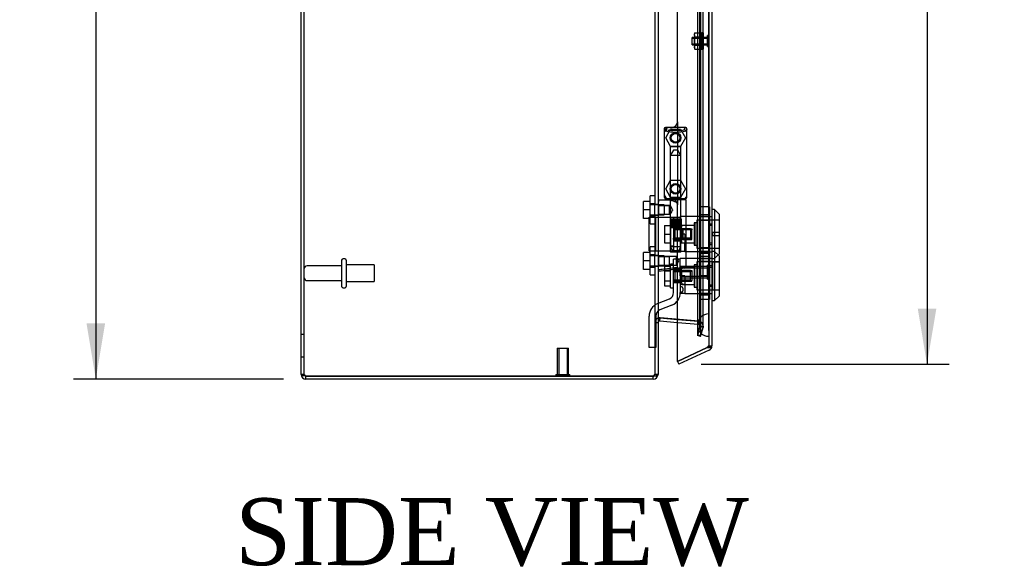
# Model space of a CAD drawing. Header units: inches. Extents: x 1 to 240, y -1 to 159.
# Tile 9 of 24: x 14 to 36, y 59 to 71. Entities that reach past the tile are written whole.
import ezdxf
from ezdxf.enums import TextEntityAlignment as Align
from ezdxf.lldxf.tags import DXFTag

# ---------------------------------------------------------------- set-up
doc = ezdxf.new("R2010")
doc.units = ezdxf.units.IN
doc.header["$MEASUREMENT"] = 0
for name, color, linetype in [('COM70220', 7, 'Continuous'), ('COM70699-9', 7, 'Continuous'), ('COM70705-9', 7, 'Continuous'), ('Default', 7, 'Continuous'), ('HNG86659-1', 7, 'Continuous'), ('HNG86659-2', 7, 'Continuous'), ('LOK10031', 7, 'Continuous'), ('LOK10031_CAM', 7, 'Continuous'), ('LOK10031_INSERT', 7, 'Continuous'), ('LOK10031_NUT', 7, 'Continuous'), ('LOK10031_SC', 7, 'Continuous'), ('NTS18118', 7, 'Continuous'), ('SCS86661', 7, 'Continuous'), ('STD26063', 7, 'Continuous'), ('STD26089', 7, 'Continuous'), ('STD26258', 7, 'Continuous'), ('WAM30017', 7, 'Continuous')]:
    doc.layers.add(name, color=color, linetype=linetype)
doc.styles.add('SEACAD_Times_New_Roman', font='times.ttf')
tags = doc.linetypes.add('HIDDEN2', pattern=[0.1875, 0.125, -0.0625]).pattern_tags.tags
tags[6:7] = [DXFTag(74, 4), DXFTag(75, 0), DXFTag(340, '0'), DXFTag(46, 0.0), DXFTag(50, 0.0), DXFTag(44, 0.0), DXFTag(45, 0.0)]
tags[4:5] = [DXFTag(74, 4), DXFTag(75, 0), DXFTag(340, '0'), DXFTag(46, 0.0), DXFTag(50, 0.0), DXFTag(44, 0.0), DXFTag(45, 0.0)]
doc.dimstyles.new('HAMMOND_(STH_-_240x160)', dxfattribs={"dimtxt": 1, "dimasz": 1.25, "dimexe": 0.5, "dimexo": 0.5, "dimgap": 0.25, "dimtad": 0, "dimtih": 1, "dimtoh": 1, "dimzin": 0, "dimdsep": 46, "dimtxsty": 'SEACAD_Times_New_Roman', "dimblk1": '_SE_FILLED', "dimblk2": '_SE_FILLED', "dimsah": 1, "dimcen": 0.5, "dimadec": 0, "dimazin": 0, "dimtfac": 0.8, "dimtofl": 0, "dimtmove": 0, "dimatfit": 3, "dimfxl": 1, "dimtolj": 1, "dimtzin": 0, "dimarcsym": 0})

# ---------------------------------------------------------------- blocks, each defined once
blk = doc.blocks.new('SE1')
at = {"layer": 'COM70220', "color": 7, "linetype": 'HIDDEN2'}
for p, q in [((29.572, 97.503), (29.572, 64.384)), ((29.818, 97.503), (29.818, 64.384)), ((29.82, 97.503), (29.82, 64.384)), ((29.821, 97.503), (29.821, 64.384)), ((29.572, 64.384), (29.572, 64.134)), ((29.818, 64.384), (29.818, 64.134)), ((29.82, 64.383), (29.818, 64.134)), ((29.82, 64.384), (29.82, 63.885)), ((29.821, 64.383), (29.82, 64.383)), ((29.821, 64.384), (29.821, 63.885)), ((29.818, 64.134), (29.82, 63.885)), ((29.82, 63.885), (29.821, 63.885))]:
    blk.add_line(p, q, dxfattribs=at)
blk.add_arc((29.822, 64.134), 0.25, 90, 270, dxfattribs=at)
at = {"layer": 'COM70699-9', "color": 7, "linetype": 'Continuous'}
for p, q in [((20.684, 63.03), (20.684, 102.565)), ((28.684, 98.816), (28.684, 63.03)), ((28.723, 64.296), (29.122, 64.261)), ((28.723, 64.224), (28.73, 64.296)), ((29.122, 64.189), (28.723, 64.224)), ((20.792, 62.994), (28.576, 62.994)), ((20.792, 62.922), (20.792, 62.994)), ((28.576, 62.994), (20.792, 62.994)), ((28.576, 62.922), (20.792, 62.922)), ((28.576, 62.922), (28.576, 62.994)), ((28.684, 63.03), (28.684, 63.03))]:
    blk.add_line(p, q, dxfattribs=at)
at = {"layer": 'COM70699-9', "color": 7, "linetype": 'HIDDEN2'}
for p, q in [((20.756, 63.03), (20.756, 102.565)), ((29.569, 97.988), (29.569, 63.899)), ((29.625, 64.112), (29.625, 97.774)), ((29.639, 97.988), (29.639, 63.899)), ((29.697, 64.112), (29.697, 97.774)), ((28.612, 80.572), (28.612, 66.847)), ((28.684, 66.834), (28.612, 66.834)), ((28.612, 66.594), (28.684, 66.594)), ((28.612, 66.582), (28.612, 65.705)), ((28.684, 65.693), (28.612, 65.693)), ((28.612, 65.453), (28.684, 65.453)), ((28.612, 65.44), (28.612, 63.03)), ((28.723, 64.296), (28.73, 64.296)), ((28.73, 64.296), (29.599, 64.22)), ((29.599, 64.22), (28.73, 64.296)), ((28.73, 64.296), (28.73, 64.296)), ((29.122, 64.261), (29.592, 64.22)), ((28.684, 64.188), (28.612, 64.188)), ((28.684, 64.188), (28.612, 64.188)), ((29.592, 64.148), (29.122, 64.189)), ((29.624, 64.103), (29.569, 63.899)), ((29.592, 64.22), (29.599, 64.22)), ((29.592, 64.148), (29.599, 64.22)), ((29.624, 64.103), (29.625, 64.112)), ((29.625, 64.112), (29.624, 64.103)), ((29.694, 64.103), (29.624, 64.103)), ((29.694, 64.084), (29.624, 64.103)), ((29.625, 64.112), (29.697, 64.112)), ((29.625, 64.112), (29.697, 64.112)), ((29.694, 64.103), (29.639, 63.899)), ((29.639, 63.88), (29.694, 64.084)), ((29.694, 64.103), (29.697, 64.112)), ((29.697, 64.112), (29.694, 64.084)), ((20.756, 63.922), (20.684, 63.922)), ((29.639, 63.899), (29.569, 63.899)), ((29.569, 63.898), (29.569, 63.899)), ((29.639, 63.88), (29.569, 63.898)), ((20.684, 63.422), (20.756, 63.422)), ((20.756, 63.03), (20.684, 63.03)), ((28.684, 63.03), (28.612, 63.03)), ((28.612, 63.03), (28.612, 63.03)), ((28.684, 63.03), (28.612, 63.03))]:
    blk.add_line(p, q, dxfattribs=at)
for centre, radius, start, end in [((28.72, 64.189), 0.108, 84.9854, 180.0146), ((28.72, 64.188), 0.108, 85, 180), ((29.589, 64.112), 0.036, 0, 85), ((29.589, 64.112), 0.108, 359.989, 85.011), ((29.589, 64.112), 0.108, 0, 85), ((20.792, 63.03), 0.036, 180, 245.9777), ((28.576, 63.03), 0.036, 269.9988, 0.0012), ((28.576, 63.03), 0.036, 270, 0)]:
    blk.add_arc(centre, radius, start, end, dxfattribs=at)
at = {"layer": 'COM70699-9', "color": 7, "linetype": 'Continuous'}
for centre, radius, start, end in [((28.72, 64.188), 0.036, 85, 180), ((20.792, 63.03), 0.108, 180, 270), ((20.792, 63.03), 0.036, 245.9777, 270), ((28.576, 63.03), 0.108, 270, 360)]:
    blk.add_arc(centre, radius, start, end, dxfattribs=at)
for points, knots in [([(28.723, 64.296), (28.721, 64.296), (28.719, 64.297), (28.715, 64.296), (28.713, 64.295), (28.71, 64.292), (28.708, 64.29), (28.705, 64.287), (28.704, 64.285), (28.7, 64.278), (28.698, 64.273), (28.694, 64.264), (28.693, 64.258), (28.689, 64.243), (28.687, 64.232), (28.685, 64.21), (28.684, 64.199), (28.684, 64.188)], [0, 0, 0, 0, 0.0625, 0.0625, 0.125, 0.125, 0.1875, 0.1875, 0.25, 0.25, 0.375, 0.375, 0.5, 0.5, 0.75, 0.75, 1, 1, 1, 1]), ([(20.684, 63.03), (20.684, 63.027), (20.687, 63.024), (20.698, 63.018), (20.706, 63.015), (20.726, 63.009), (20.738, 63.006), (20.764, 63), (20.778, 62.997), (20.792, 62.994)], [0, 0, 0, 0, 0.25, 0.25, 0.5, 0.5, 0.75, 0.75, 1, 1, 1, 1]), ([(28.576, 62.994), (28.578, 62.994), (28.582, 62.994), (28.588, 62.994), (28.593, 62.994), (28.599, 62.995), (28.605, 62.995), (28.615, 62.996), (28.627, 62.998), (28.643, 63.001), (28.653, 63.004), (28.665, 63.009), (28.672, 63.013), (28.679, 63.018), (28.682, 63.022), (28.684, 63.026), (28.684, 63.028), (28.684, 63.029), (28.684, 63.03)], [0, 0, 0, 0, 0.033201, 0.066372, 0.099492, 0.132541, 0.16549, 0.198322, 0.327943, 0.391837, 0.517368, 0.57922, 0.701112, 0.761434, 0.881003, 0.940538, 0.970275, 1, 1, 1, 1])]:
    blk.add_open_spline(points, degree=3, knots=knots, dxfattribs=at)
at = {"layer": 'COM70699-9', "color": 7, "linetype": 'HIDDEN2'}
for points, knots in [([(29.625, 64.112), (29.625, 64.123), (29.625, 64.133), (29.623, 64.153), (29.621, 64.163), (29.618, 64.178), (29.617, 64.183), (29.614, 64.192), (29.612, 64.197), (29.608, 64.206), (29.605, 64.21), (29.601, 64.215), (29.6, 64.216), (29.596, 64.219), (29.594, 64.219), (29.592, 64.22)], [0, 0, 0, 0, 0.25, 0.25, 0.5, 0.5, 0.625, 0.625, 0.75, 0.75, 0.875, 0.875, 0.9375, 0.9375, 1, 1, 1, 1]), ([(20.756, 63.03), (20.756, 63.027), (20.757, 63.024), (20.761, 63.018), (20.763, 63.015), (20.77, 63.009), (20.774, 63.006), (20.783, 63), (20.787, 62.997), (20.792, 62.994)], [0, 0, 0, 0, 0.25, 0.25, 0.5, 0.5, 0.75, 0.75, 1, 1, 1, 1])]:
    blk.add_open_spline(points, degree=3, knots=knots, dxfattribs=at)
at = {"layer": 'COM70705-9', "color": 7, "linetype": 'HIDDEN2'}
for p, q in [((29.822, 98.216), (29.822, 63.671)), ((29.122, 68.688), (29.122, 66.826)), ((28.947, 68.563), (28.997, 68.563)), ((29.122, 65.391), (29.122, 66.826)), ((29.822, 66.569), (29.824, 66.569)), ((29.822, 66.372), (29.894, 66.372)), ((29.822, 65.975), (29.894, 65.975)), ((29.822, 65.778), (29.824, 65.778)), ((29.822, 65.631), (29.824, 65.631)), ((29.822, 65.434), (29.894, 65.434)), ((29.822, 65.037), (29.894, 65.037)), ((29.822, 64.84), (29.824, 64.84)), ((29.801, 63.639), (29.786, 63.632)), ((29.888, 63.639), (29.788, 63.639)), ((29.822, 63.671), (29.894, 63.671))]:
    blk.add_line(p, q, dxfattribs=at)
at = {"layer": 'COM70705-9', "color": 7, "linetype": 'Continuous'}
for p, q in [((29.894, 98.216), (29.894, 63.671)), ((29.122, 68.688), (29.122, 79.381)), ((28.822, 68.438), (28.822, 67.076)), ((29.122, 63.322), (29.122, 65.391)), ((29.786, 63.632), (29.122, 63.322)), ((29.122, 63.322), (29.786, 63.632)), ((29.832, 63.573), (29.152, 63.256)), ((29.786, 63.632), (29.888, 63.632)), ((29.889, 63.639), (29.888, 63.639)), ((29.888, 63.632), (29.888, 63.639)), ((29.122, 63.322), (29.152, 63.256))]:
    blk.add_line(p, q, dxfattribs=at)
at = {"layer": 'COM70705-9', "color": 7, "linetype": 'HIDDEN2'}
for centre in [(29.078, 68.329), (29.078, 67.187)]:
    blk.add_circle(centre, 0.12, dxfattribs=at)
at = {"layer": 'COM70705-9', "color": 7, "linetype": 'Continuous'}
for centre, radius, start, end in [((28.997, 68.688), 0.125, 272.1889, 0), ((28.947, 68.438), 0.125, 175.4638, 180), ((28.947, 67.076), 0.125, 180, 184.5362), ((29.786, 63.671), 0.108, 295, 342.4161), ((29.786, 63.671), 0.108, 342.4161, 0)]:
    blk.add_arc(centre, radius, start, end, dxfattribs=at)
at = {"layer": 'COM70705-9', "color": 7, "linetype": 'HIDDEN2'}
for centre, radius, start, end in [((28.947, 68.438), 0.125, 90, 175.4638), ((28.997, 68.688), 0.125, 270, 272.1889), ((28.947, 67.076), 0.125, 184.5362, 270), ((28.997, 66.826), 0.125, 0, 90), ((29.786, 63.671), 0.036, 295, 0)]:
    blk.add_arc(centre, radius, start, end, dxfattribs=at)
for centre, major_axis, ratio, start_param, end_param in [((29.786, 70.047), (0, -6.415), 0.005612, 0, 0.046772), ((29.786, 63.671), (-0.036, 0), 0.9073, 1.617568, 3.141593)]:
    blk.add_ellipse(centre, major_axis=major_axis, ratio=ratio, start_param=start_param, end_param=end_param, dxfattribs=at)
at = {"layer": 'COM70705-9', "color": 7, "linetype": 'Continuous'}
blk.add_ellipse((29.786, 63.671), major_axis=(-0.108, 0), ratio=0.9073, start_param=2.802142, end_param=3.141593, dxfattribs=at)
at = {"layer": 'HNG86659-1', "color": 7, "linetype": 'Continuous'}
for p, q in [((28.823, 68.525), (28.823, 67.01)), ((28.823, 68.524), (28.842, 68.475)), ((29.294, 68.563), (28.859, 68.563)), ((28.884, 68.508), (28.862, 68.563)), ((28.885, 68.506), (28.862, 68.563)), ((28.885, 68.506), (28.884, 68.508)), ((29.271, 68.506), (29.294, 68.563)), ((29.271, 68.506), (29.272, 68.508)), ((29.272, 68.508), (29.294, 68.563)), ((29.333, 68.524), (29.314, 68.475)), ((29.333, 67.01), (29.333, 68.525)), ((28.957, 66.931), (28.696, 66.931)), ((28.842, 67.005), (28.842, 66.97)), ((29.294, 66.951), (28.861, 66.951)), ((28.861, 66.951), (29.294, 66.951)), ((29.314, 66.97), (29.314, 67.005)), ((29.314, 65.45), (29.314, 66.931)), ((29.155, 65.396), (28.695, 65.338)), ((29.138, 65.393), (28.697, 65.338)), ((29.28, 65.411), (29.138, 65.393)), ((29.155, 65.396), (29.138, 65.393))]:
    blk.add_line(p, q, dxfattribs=at)
at = {"layer": 'HNG86659-1', "color": 7, "linetype": 'HIDDEN2'}
for p, q in [((28.958, 68.12), (28.958, 66.962)), ((28.97, 68.132), (29.186, 68.132)), ((29.198, 66.962), (29.198, 68.12)), ((28.862, 66.97), (28.875, 66.97)), ((28.875, 66.97), (29.281, 66.97)), ((28.958, 66.962), (28.946, 66.951)), ((28.946, 66.951), (28.958, 66.939)), ((28.958, 66.962), (29.198, 66.962)), ((29.198, 66.939), (28.958, 66.939)), ((28.958, 66.939), (28.958, 66.81)), ((29.21, 66.951), (29.198, 66.962)), ((29.198, 66.939), (29.21, 66.951)), ((29.198, 65.781), (29.198, 66.939)), ((29.281, 66.97), (29.294, 66.97)), ((28.706, 66.811), (28.684, 66.833)), ((28.706, 66.618), (28.706, 66.811)), ((28.938, 66.811), (28.706, 66.811)), ((28.706, 66.811), (28.938, 66.811)), ((28.959, 66.811), (28.938, 66.811)), ((28.938, 66.618), (28.938, 66.811)), ((28.684, 66.596), (28.706, 66.618)), ((28.706, 66.618), (28.938, 66.618)), ((28.706, 66.618), (28.938, 66.618)), ((28.938, 66.618), (28.959, 66.618)), ((28.958, 66.619), (28.958, 65.781)), ((28.706, 65.669), (28.684, 65.691)), ((28.706, 65.476), (28.706, 65.669)), ((28.938, 65.669), (28.706, 65.669)), ((28.706, 65.669), (28.938, 65.669)), ((29.098, 65.669), (28.938, 65.669)), ((28.938, 65.476), (28.938, 65.669)), ((29.186, 65.77), (28.97, 65.77)), ((29.098, 65.476), (29.098, 65.669)), ((29.153, 65.573), (29.098, 65.669)), ((29.098, 65.476), (29.153, 65.573)), ((28.684, 65.455), (28.706, 65.476)), ((28.706, 65.476), (28.938, 65.476)), ((28.706, 65.476), (28.938, 65.476)), ((28.938, 65.476), (29.098, 65.476))]:
    blk.add_line(p, q, dxfattribs=at)
for centre, radius in [((29.078, 68.329), 0.118), ((29.078, 68.329), 0.0968), ((29.078, 68.329), 0.0968), ((29.078, 67.187), 0.118), ((29.078, 67.187), 0.0968), ((29.078, 67.187), 0.0968)]:
    blk.add_circle(centre, radius, dxfattribs=at)
at = {"layer": 'HNG86659-1', "color": 7, "linetype": 'Continuous'}
for centre, radius, start, end in [((28.862, 68.525), 0.0392, 106.467, 168.78), ((28.866, 68.525), 0.0432, 170.3107, 181.0665), ((28.867, 68.469), 0.0255, 130.6693, 167.2932), ((29.098, 69.29), 0.839, 252.8076, 268.6088), ((28.861, 68.514), 0.0491, 88.6161, 102.0318), ((29.056, 69.297), 0.846, 271.4593, 287.1243), ((29.295, 68.514), 0.0491, 77.9682, 91.3839), ((29.294, 68.525), 0.0392, 11.22, 73.533), ((29.289, 68.469), 0.0255, 12.7068, 49.3307), ((29.29, 68.525), 0.0432, 358.9335, 9.6893), ((28.696, 66.919), 0.0118, 91.6274, 180), ((29.896, 67.551), 1.368, 208.4945, 208.8184), ((28.696, 66.919), 0.0118, 90.0008, 91.6266), ((28.862, 67.009), 0.039, 178.4395, 188.4336), ((28.862, 67.01), 0.0395, 190.0421, 238.9435), ((28.875, 67.004), 0.0339, 170.6189, 178.4811), ((28.861, 66.97), 0.0197, 180, 270), ((28.861, 66.931), 0.0197, 90, 180), ((29.294, 66.97), 0.0197, 270, 360), ((29.294, 66.931), 0.0197, 0, 90), ((29.28, 67.004), 0.0339, 1.4039, 9.3839), ((29.294, 67.01), 0.0395, 301.1698, 349.9579), ((29.294, 67.009), 0.039, 351.5664, 1.5605), ((28.696, 65.35), 0.0118, 180, 245.0772), ((29.347, 65.328), 0.656, 176.4098, 179.0269), ((28.696, 65.35), 0.0118, 245.0769, 265.6132), ((28.729, 65.354), 0.0401, 145.0143, 158.1633), ((28.696, 65.35), 0.0118, 265.5954, 277.125), ((29.275, 65.45), 0.0394, 277.125, 0.0158)]:
    blk.add_arc(centre, radius, start, end, dxfattribs=at)
at = {"layer": 'HNG86659-1', "color": 7, "linetype": 'HIDDEN2'}
for centre, radius, start, end in [((28.762, 67.829), 0.706, 84.0828, 84.9944), ((29.275, 68.623), 0.429, 188.1861, 189.6334), ((28.88, 68.623), 0.429, 350.3666, 351.8139), ((29.394, 67.829), 0.706, 95.0055, 95.9173), ((28.97, 68.12), 0.0118, 90, 180), ((29.186, 68.12), 0.0118, 0, 90), ((28.761, 67.711), 0.711, 274.9929, 275.9146), ((28.875, 67.004), 0.0339, 192.1585, 269.1433), ((28.862, 67.01), 0.0395, 238.9435, 269.2685), ((28.862, 67.012), 0.0417, 269.1335, 269.9996), ((29.28, 67.004), 0.0339, 270.8539, 347.8815), ((29.294, 67.01), 0.0395, 270.7316, 301.1698), ((29.294, 67.012), 0.0417, 270.0004, 270.8665), ((29.395, 67.711), 0.711, 264.0853, 265.0072), ((28.97, 65.781), 0.0118, 180, 270), ((29.186, 65.781), 0.0118, 270, 0)]:
    blk.add_arc(centre, radius, start, end, dxfattribs=at)
at = {"layer": 'HNG86659-1', "color": 7, "linetype": 'Continuous'}
for centre, major_axis, ratio, start_param, end_param in [((28.862, 68.551), (0, -0.0118), 0.049276, 3.017238, 3.218468), ((29.078, 68.516), (0.203, 0), 0.124034, 3.683883, 5.830555), ((29.294, 68.551), (0, -0.0118), 0.049276, 3.064718, 3.265947)]:
    blk.add_ellipse(centre, major_axis=major_axis, ratio=ratio, start_param=start_param, end_param=end_param, dxfattribs=at)
for points, knots in [([(28.85, 68.489), (28.852, 68.492), (28.855, 68.495), (28.861, 68.5), (28.864, 68.502), (28.869, 68.505), (28.871, 68.505), (28.875, 68.506), (28.877, 68.506), (28.88, 68.507), (28.881, 68.506), (28.883, 68.506), (28.884, 68.506), (28.885, 68.506)], [0, 0, 0, 0, 0.25, 0.25, 0.5, 0.5, 0.625, 0.625, 0.75, 0.75, 0.875, 0.875, 1, 1, 1, 1]), ([(29.306, 68.489), (29.304, 68.492), (29.301, 68.495), (29.295, 68.5), (29.292, 68.502), (29.286, 68.505), (29.285, 68.505), (29.281, 68.506), (29.279, 68.506), (29.276, 68.507), (29.275, 68.506), (29.273, 68.506), (29.272, 68.506), (29.271, 68.506)], [0, 0, 0, 0, 0.25, 0.25, 0.5, 0.5, 0.625, 0.625, 0.75, 0.75, 0.875, 0.875, 1, 1, 1, 1]), ([(28.684, 66.897), (28.684, 66.898), (28.685, 66.898), (28.688, 66.898), (28.69, 66.898), (28.693, 66.898)], [0, 0, 0, 0, 0.5, 0.5, 1, 1, 1, 1]), ([(28.696, 66.931), (28.695, 66.931), (28.695, 66.931), (28.695, 66.931), (28.695, 66.931), (28.695, 66.931), (28.695, 66.93), (28.694, 66.93), (28.694, 66.929), (28.694, 66.927), (28.694, 66.925), (28.693, 66.916), (28.693, 66.907), (28.693, 66.898)], [0, 0, 0, 0, 0.03125, 0.03125, 0.0625, 0.0625, 0.125, 0.125, 0.25, 0.25, 0.5, 0.5, 1, 1, 1, 1]), ([(28.957, 66.931), (28.968, 66.931), (28.978, 66.929), (29, 66.924), (29.011, 66.921), (29.034, 66.914), (29.045, 66.909), (29.062, 66.903), (29.067, 66.901), (29.078, 66.896), (29.084, 66.894), (29.09, 66.892)], [0, 0, 0, 0, 0.25, 0.25, 0.5, 0.5, 0.75, 0.75, 0.875, 0.875, 1, 1, 1, 1]), ([(28.684, 65.37), (28.684, 65.37), (28.685, 65.37), (28.688, 65.369), (28.69, 65.369), (28.692, 65.369)], [0, 0, 0, 0, 0.5, 0.5, 1, 1, 1, 1]), ([(28.697, 65.377), (28.723, 65.38), (28.749, 65.384), (28.775, 65.387), (28.88, 65.4), (28.985, 65.413), (29.09, 65.426)], [0, 0, 0, 0, 0.198595, 0.198595, 0.198595, 1, 1, 1, 1]), ([(29.09, 65.426), (29.09, 65.426), (29.091, 65.426), (29.092, 65.426), (29.092, 65.426), (29.094, 65.426), (29.095, 65.425), (29.098, 65.424), (29.1, 65.424), (29.107, 65.422), (29.111, 65.421), (29.124, 65.417), (29.133, 65.415), (29.141, 65.413)], [0, 0, 0, 0, 0.03125, 0.03125, 0.0625, 0.0625, 0.125, 0.125, 0.25, 0.25, 0.5, 0.5, 1, 1, 1, 1]), ([(29.141, 65.413), (29.153, 65.415), (29.165, 65.416), (29.188, 65.42), (29.2, 65.422), (29.231, 65.427), (29.25, 65.431), (29.273, 65.436), (29.28, 65.437), (29.292, 65.44), (29.298, 65.442), (29.306, 65.444), (29.309, 65.446), (29.312, 65.447), (29.313, 65.448), (29.314, 65.449), (29.314, 65.449), (29.314, 65.45)], [0, 0, 0, 0, 0.125, 0.125, 0.25, 0.25, 0.5, 0.5, 0.625, 0.625, 0.75, 0.75, 0.875, 0.875, 0.9375, 0.9375, 1, 1, 1, 1]), ([(29.141, 65.413), (29.141, 65.409), (29.141, 65.406), (29.142, 65.401), (29.142, 65.399), (29.142, 65.397), (29.142, 65.396), (29.143, 65.395), (29.144, 65.395), (29.146, 65.395), (29.148, 65.395), (29.151, 65.395), (29.153, 65.395), (29.155, 65.396)], [0, 0, 0, 0, 0.25, 0.25, 0.5, 0.5, 0.625, 0.625, 0.75, 0.75, 0.875, 0.875, 1, 1, 1, 1])]:
    blk.add_open_spline(points, degree=3, knots=knots, dxfattribs=at)
at = {"layer": 'HNG86659-1', "color": 7, "linetype": 'HIDDEN2'}
for points, knots in [([(29.007, 66.714), (29.007, 66.728), (29.003, 66.741), (28.992, 66.764), (28.986, 66.774), (28.968, 66.799), (28.958, 66.811), (28.958, 66.811), (28.958, 66.811), (28.958, 66.811)], [0, 0, 0, 0, 0.0625, 0.0625, 0.125, 0.125, 0.25, 0.25, 0.2503152, 0.2503152, 0.2503152, 0.2503152]), ([(28.958, 66.618), (28.958, 66.618), (28.968, 66.629), (28.986, 66.655), (28.992, 66.665), (29.003, 66.688), (29.007, 66.701), (29.007, 66.714)], [0.7505722, 0.7505722, 0.7505722, 0.7505722, 0.875, 0.875, 0.9375, 0.9375, 1, 1, 1, 1]), ([(29.007, 66.717), (29.007, 66.716), (29.007, 66.715), (29.007, 66.711), (29.007, 66.707), (29.006, 66.703)], [0.49628825, 0.49628825, 0.49628825, 0.49628825, 0.5, 0.5, 0.51768311, 0.51768311, 0.51768311, 0.51768311])]:
    blk.add_open_spline(points, degree=3, knots=knots, dxfattribs=at)
at = {"layer": 'HNG86659-2', "color": 7, "linetype": 'HIDDEN2'}
for p, q in [((29.029, 68.053), (28.96, 67.935)), ((29.127, 68.053), (29.029, 68.053)), ((29.196, 67.935), (29.127, 68.053)), ((29.196, 67.935), (28.96, 67.935)), ((28.96, 67.935), (28.96, 66.518)), ((29.196, 66.518), (29.196, 67.935)), ((28.955, 66.518), (28.957, 66.518)), ((28.955, 66.518), (28.955, 66.518)), ((28.955, 66.518), (28.955, 66.321)), ((28.955, 66.518), (28.955, 66.321)), ((28.957, 66.518), (28.968, 66.518)), ((28.957, 66.518), (28.957, 66.321)), ((28.959, 66.518), (28.959, 66.321)), ((28.96, 66.518), (28.96, 66.321)), ((28.964, 66.518), (28.964, 66.321)), ((28.966, 66.518), (28.966, 66.321)), ((28.968, 66.518), (28.975, 66.518)), ((28.968, 66.518), (28.968, 66.321)), ((28.975, 66.518), (29, 66.518)), ((28.975, 66.518), (28.975, 66.321)), ((28.976, 66.518), (28.976, 66.321)), ((28.982, 66.518), (28.982, 66.321)), ((28.99, 66.518), (28.99, 66.321)), ((28.992, 66.518), (28.992, 66.321)), ((29, 66.518), (29.008, 66.518)), ((29, 66.518), (29, 66.321)), ((29.008, 66.518), (29.012, 66.518)), ((29.008, 66.518), (29.008, 66.321)), ((29.012, 66.518), (29.045, 66.518)), ((29.012, 66.518), (29.012, 66.321)), ((29.021, 66.518), (29.021, 66.321)), ((29.03, 66.518), (29.03, 66.321)), ((29.035, 66.518), (29.035, 66.321)), ((29.045, 66.518), (29.053, 66.518)), ((29.045, 66.518), (29.045, 66.321)), ((29.053, 66.518), (29.06, 66.518)), ((29.053, 66.518), (29.053, 66.321)), ((29.06, 66.518), (29.096, 66.518)), ((29.06, 66.518), (29.06, 66.321)), ((29.071, 66.518), (29.071, 66.321)), ((29.078, 66.518), (29.078, 66.321)), ((29.086, 66.518), (29.086, 66.321)), ((29.096, 66.518), (29.102, 66.518)), ((29.096, 66.518), (29.096, 66.321)), ((29.102, 66.518), (29.11, 66.518)), ((29.102, 66.518), (29.102, 66.321)), ((29.11, 66.518), (29.143, 66.518)), ((29.11, 66.518), (29.11, 66.321)), ((29.121, 66.518), (29.121, 66.321)), ((29.126, 66.518), (29.126, 66.321)), ((29.135, 66.518), (29.135, 66.321)), ((29.143, 66.518), (29.147, 66.518)), ((29.143, 66.518), (29.143, 66.321)), ((29.147, 66.518), (29.156, 66.518)), ((29.147, 66.518), (29.147, 66.321)), ((29.156, 66.518), (29.18, 66.518)), ((29.156, 66.518), (29.156, 66.321)), ((29.164, 66.518), (29.164, 66.321)), ((29.166, 66.518), (29.166, 66.321)), ((29.175, 66.518), (29.175, 66.321)), ((29.18, 66.518), (29.188, 66.518)), ((29.18, 66.518), (29.18, 66.321)), ((29.18, 66.518), (29.18, 66.321)), ((29.188, 66.518), (29.199, 66.518)), ((29.188, 66.518), (29.188, 66.321)), ((29.19, 66.518), (29.19, 66.321)), ((29.192, 66.518), (29.192, 66.321)), ((29.195, 66.518), (29.195, 66.321)), ((29.197, 66.518), (29.197, 66.321)), ((29.199, 66.518), (29.201, 66.518)), ((29.199, 66.518), (29.199, 66.321)), ((29.201, 66.518), (29.201, 66.321)), ((29.201, 66.518), (29.201, 66.518)), ((29.201, 66.321), (29.201, 66.518)), ((28.955, 66.321), (28.955, 66.321)), ((28.955, 66.321), (28.957, 66.321)), ((28.957, 66.321), (28.968, 66.321)), ((28.96, 66.321), (28.96, 65.888)), ((28.968, 66.321), (28.975, 66.321)), ((28.975, 66.321), (29, 66.321)), ((29, 66.321), (29.008, 66.321)), ((29.008, 66.321), (29.012, 66.321)), ((29.012, 66.321), (29.045, 66.321)), ((29.045, 66.321), (29.053, 66.321)), ((29.053, 66.321), (29.06, 66.321)), ((29.06, 66.321), (29.096, 66.321)), ((29.096, 66.321), (29.102, 66.321)), ((29.102, 66.321), (29.11, 66.321)), ((29.11, 66.321), (29.143, 66.321)), ((29.143, 66.321), (29.147, 66.321)), ((29.147, 66.321), (29.156, 66.321)), ((29.156, 66.321), (29.18, 66.321)), ((29.18, 66.321), (29.188, 66.321)), ((29.188, 66.321), (29.199, 66.321)), ((29.196, 65.888), (29.196, 66.321)), ((29.199, 66.321), (29.201, 66.321)), ((29.201, 66.321), (29.201, 66.321)), ((29.196, 65.888), (28.96, 65.888)), ((28.96, 65.888), (29.029, 65.77)), ((29.127, 65.77), (29.196, 65.888))]:
    blk.add_line(p, q, dxfattribs=at)
at = {"layer": 'LOK10031', "color": 7, "linetype": 'Continuous'}
for p, q in [((29.954, 66.723), (29.894, 66.723)), ((29.954, 66.723), (29.954, 65.786)), ((30.054, 66.623), (29.954, 66.723)), ((30.054, 66.623), (30.054, 65.723)), ((29.954, 65.786), (29.894, 65.786)), ((29.954, 65.786), (29.954, 64.686)), ((30.054, 65.686), (29.954, 65.786)), ((30.035, 65.705), (30.054, 65.723)), ((30.054, 65.686), (30.054, 64.786)), ((29.894, 64.686), (29.954, 64.686)), ((29.954, 64.686), (30.054, 64.786))]:
    blk.add_line(p, q, dxfattribs=at)
at = {"layer": 'LOK10031', "color": 7, "linetype": 'HIDDEN2'}
for p, q in [((29.184, 66.566), (29.184, 65.781)), ((29.824, 66.566), (29.184, 66.566)), ((29.554, 66.488), (29.554, 65.858)), ((30.054, 66.488), (29.554, 66.488)), ((29.824, 66.569), (29.894, 66.569)), ((29.824, 66.404), (29.824, 66.569)), ((29.494, 66.367), (29.184, 66.367)), ((29.494, 66.423), (29.494, 65.923)), ((29.554, 66.423), (29.494, 66.423)), ((29.824, 66.404), (29.894, 66.404)), ((29.824, 65.942), (29.824, 66.404)), ((29.284, 66.173), (29.184, 66.173)), ((29.284, 66.173), (29.284, 65.98)), ((29.184, 65.98), (29.284, 65.98)), ((29.284, 65.781), (29.184, 65.781)), ((29.284, 65.781), (29.284, 65.98)), ((29.284, 65.98), (29.494, 65.98)), ((29.284, 65.781), (29.824, 65.781)), ((29.494, 65.923), (29.554, 65.923)), ((29.554, 65.858), (30.054, 65.858)), ((29.824, 65.942), (29.894, 65.942)), ((29.824, 65.778), (29.824, 65.942)), ((29.824, 65.778), (29.894, 65.778)), ((29.184, 65.236), (29.184, 65.628)), ((29.824, 65.628), (29.184, 65.628)), ((29.554, 65.551), (29.554, 64.921)), ((30.054, 65.551), (29.554, 65.551)), ((29.824, 65.631), (29.894, 65.631)), ((29.824, 65.467), (29.824, 65.631)), ((29.894, 65.623), (29.954, 65.623)), ((29.954, 65.623), (30.035, 65.705)), ((29.494, 65.429), (29.184, 65.429)), ((29.494, 65.486), (29.494, 64.986)), ((29.554, 65.486), (29.494, 65.486)), ((29.824, 65.467), (29.894, 65.467)), ((29.824, 65.005), (29.824, 65.467)), ((29.284, 65.236), (29.184, 65.236)), ((29.284, 65.236), (29.284, 64.843)), ((29.284, 65.042), (29.184, 65.042)), ((29.284, 65.042), (29.494, 65.042)), ((29.494, 64.986), (29.554, 64.986)), ((29.554, 64.921), (30.054, 64.921)), ((29.824, 65.005), (29.894, 65.005)), ((29.824, 64.84), (29.824, 65.005)), ((29.184, 64.862), (29.184, 64.843)), ((29.284, 64.843), (29.184, 64.843)), ((29.284, 64.843), (29.824, 64.843)), ((29.824, 64.84), (29.894, 64.84))]:
    blk.add_line(p, q, dxfattribs=at)
at = {"layer": 'LOK10031_CAM', "color": 7, "linetype": 'HIDDEN2'}
for p, q in [((28.484, 66.55), (28.672, 66.55)), ((28.484, 65.8), (28.484, 66.55)), ((28.634, 65.8), (28.634, 66.55)), ((28.672, 66.55), (28.94, 66.55)), ((28.94, 66.55), (29.034, 66.55)), ((29.034, 66.55), (29.184, 66.55)), ((29.034, 66.55), (29.034, 65.8)), ((29.184, 66.332), (29.034, 66.332)), ((29.214, 66.285), (29.184, 66.285)), ((29.244, 66.255), (29.244, 66.095)), ((29.184, 66.017), (29.034, 66.017)), ((29.214, 66.065), (29.184, 66.065)), ((28.484, 65.8), (28.672, 65.8)), ((28.672, 65.8), (28.94, 65.8)), ((28.94, 65.8), (29.034, 65.8)), ((29.184, 65.8), (29.034, 65.8)), ((29.034, 65.237), (29.034, 65.612)), ((29.184, 65.612), (29.034, 65.612)), ((29.184, 65.395), (29.034, 65.395)), ((29.034, 64.862), (29.034, 65.237)), ((29.184, 65.236), (29.184, 64.862)), ((29.184, 65.08), (29.034, 65.08)), ((29.214, 64.99), (29.184, 64.99)), ((29.244, 64.96), (29.244, 64.9)), ((28.672, 64.615), (28.94, 64.723)), ((29.214, 64.87), (29.184, 64.87)), ((28.997, 64.584), (28.728, 64.476)), ((28.484, 63.757), (28.484, 64.336)), ((28.634, 64.336), (28.634, 63.757)), ((28.484, 63.632), (28.484, 63.757)), ((28.634, 63.632), (28.484, 63.632)), ((28.634, 63.757), (28.634, 63.632))]:
    blk.add_line(p, q, dxfattribs=at)
for centre, radius, start, end in [((29.214, 66.255), 0.03, 0, 90), ((29.214, 66.095), 0.03, 270, 0), ((29.214, 64.96), 0.03, 0, 90), ((29.214, 64.9), 0.03, 270, 0), ((28.884, 64.862), 0.15, 292.0194, 0), ((28.884, 64.862), 0.3, 292.0194, 0), ((28.784, 64.336), 0.3, 112.0194, 180), ((28.784, 64.336), 0.15, 112.0194, 180)]:
    blk.add_arc(centre, radius, start, end, dxfattribs=at)
at = {"layer": 'LOK10031_INSERT', "color": 7, "linetype": 'HIDDEN2'}
for p, q in [((29.569, 66.486), (29.569, 65.861)), ((30.054, 66.486), (29.569, 66.486)), ((29.069, 66.329), (29.069, 66.288)), ((29.069, 66.329), (29.219, 66.329)), ((29.069, 66.291), (29.444, 66.291)), ((29.219, 66.288), (29.069, 66.288)), ((29.069, 66.059), (29.069, 66.288)), ((29.444, 66.272), (29.069, 66.272)), ((29.219, 66.329), (29.219, 66.367)), ((29.509, 66.367), (29.219, 66.367)), ((29.219, 66.059), (29.219, 66.288)), ((29.444, 66.291), (29.444, 66.272)), ((29.444, 66.075), (29.444, 66.272)), ((29.509, 66.423), (29.509, 65.923)), ((29.569, 66.423), (29.509, 66.423)), ((29.904, 66.213), (29.904, 66.133)), ((29.904, 66.213), (30.054, 66.213)), ((29.069, 66.075), (29.444, 66.075)), ((29.069, 66.059), (29.069, 66.017)), ((29.069, 66.059), (29.219, 66.059)), ((29.069, 66.055), (29.444, 66.055)), ((29.219, 66.017), (29.184, 66.017)), ((29.219, 65.98), (29.219, 66.017)), ((29.444, 66.055), (29.444, 66.075)), ((30.054, 66.133), (29.904, 66.133)), ((29.219, 65.98), (29.509, 65.98)), ((29.509, 65.923), (29.569, 65.923)), ((29.569, 65.861), (30.054, 65.861)), ((29.069, 65.392), (29.069, 65.35)), ((29.069, 65.392), (29.219, 65.392)), ((29.069, 65.354), (29.444, 65.354)), ((29.219, 65.35), (29.069, 65.35)), ((29.069, 65.121), (29.069, 65.35)), ((29.444, 65.334), (29.069, 65.334)), ((29.219, 65.429), (29.219, 65.392)), ((29.509, 65.429), (29.219, 65.429)), ((29.219, 65.121), (29.219, 65.35)), ((29.444, 65.354), (29.444, 65.334)), ((29.444, 65.334), (29.444, 65.137)), ((29.509, 64.986), (29.509, 65.486)), ((29.569, 65.486), (29.509, 65.486)), ((29.569, 64.923), (29.569, 65.548)), ((29.904, 65.548), (29.569, 65.548)), ((29.904, 65.546), (29.904, 65.548)), ((30.054, 65.546), (29.904, 65.546)), ((29.904, 65.546), (29.904, 64.926)), ((29.069, 65.137), (29.444, 65.137)), ((29.069, 65.121), (29.069, 65.08)), ((29.069, 65.121), (29.219, 65.121)), ((29.069, 65.118), (29.444, 65.118)), ((29.444, 65.118), (29.444, 65.137)), ((29.219, 65.08), (29.184, 65.08)), ((29.219, 65.08), (29.219, 65.042)), ((29.219, 65.042), (29.509, 65.042)), ((29.509, 64.986), (29.569, 64.986)), ((29.569, 64.923), (29.904, 64.923)), ((29.904, 64.926), (29.904, 64.923)), ((29.904, 64.926), (30.054, 64.926))]:
    blk.add_line(p, q, dxfattribs=at)
at = {"layer": 'LOK10031_NUT', "color": 7, "linetype": 'HIDDEN2'}
for p, q in [((29.622, 66.785), (29.622, 66.479)), ((29.837, 66.785), (29.622, 66.785)), ((29.837, 66.785), (29.837, 66.479)), ((29.837, 66.606), (29.622, 66.606)), ((29.837, 66.557), (29.622, 66.557)), ((29.622, 66.479), (29.622, 65.867)), ((29.837, 66.479), (29.622, 66.479)), ((29.837, 66.479), (29.837, 65.867)), ((29.622, 65.867), (29.622, 65.766)), ((29.837, 65.867), (29.622, 65.867)), ((29.622, 65.789), (29.837, 65.789)), ((29.837, 65.867), (29.837, 65.766)), ((29.622, 65.766), (29.622, 65.236)), ((29.837, 65.766), (29.622, 65.766)), ((29.837, 65.74), (29.622, 65.74)), ((29.837, 65.669), (29.622, 65.669)), ((29.837, 65.62), (29.622, 65.62)), ((29.837, 65.561), (29.622, 65.561)), ((29.837, 65.766), (29.837, 65.236)), ((29.622, 65.236), (29.622, 64.706)), ((29.837, 65.236), (29.622, 65.236)), ((29.837, 65.236), (29.837, 64.706)), ((29.622, 64.852), (29.837, 64.852)), ((29.837, 64.803), (29.622, 64.803)), ((29.837, 64.706), (29.622, 64.706))]:
    blk.add_line(p, q, dxfattribs=at)
at = {"layer": 'LOK10031_SC', "color": 7, "linetype": 'HIDDEN2'}
for p, q in [((28.964, 66.436), (28.964, 65.911)), ((29.034, 66.436), (28.964, 66.436)), ((28.827, 66.366), (28.964, 66.366)), ((28.827, 66.366), (28.827, 66.173)), ((29.409, 66.291), (29.034, 66.291)), ((29.034, 66.291), (29.034, 66.267)), ((29.409, 66.267), (29.034, 66.267)), ((29.409, 66.291), (29.409, 66.055)), ((28.827, 66.173), (28.964, 66.173)), ((28.827, 66.173), (28.827, 65.981)), ((29.034, 66.055), (29.034, 66.079)), ((29.409, 66.079), (29.034, 66.079)), ((29.034, 66.055), (29.409, 66.055)), ((28.827, 65.981), (28.964, 65.981)), ((28.964, 65.911), (29.034, 65.911)), ((28.827, 65.458), (28.964, 65.458)), ((28.827, 65.458), (28.827, 65.347)), ((28.827, 65.347), (28.964, 65.347)), ((28.827, 65.347), (28.827, 65.125)), ((28.964, 64.973), (28.964, 65.498)), ((29.034, 65.498), (28.964, 65.498)), ((29.409, 65.354), (29.034, 65.354)), ((29.034, 65.354), (29.034, 65.33)), ((29.409, 65.33), (29.034, 65.33)), ((29.409, 65.118), (29.409, 65.354)), ((28.827, 65.125), (28.964, 65.125)), ((28.827, 65.125), (28.827, 65.014)), ((29.034, 65.118), (29.034, 65.142)), ((29.409, 65.142), (29.034, 65.142)), ((29.034, 65.118), (29.409, 65.118)), ((28.827, 65.014), (28.964, 65.014)), ((28.964, 64.973), (29.034, 64.973))]:
    blk.add_line(p, q, dxfattribs=at)
at = {"layer": 'NTS18118', "color": 7, "linetype": 'HIDDEN2'}
for p, q in [((29.501, 70.635), (29.508, 70.681)), ((29.508, 70.681), (29.501, 70.656)), ((29.501, 70.635), (29.501, 70.656)), ((29.501, 70.635), (29.501, 70.497)), ((29.508, 70.589), (29.501, 70.635)), ((29.508, 70.681), (29.666, 70.681)), ((29.666, 70.589), (29.666, 70.681)), ((29.697, 70.681), (29.666, 70.681)), ((29.697, 70.681), (29.697, 70.313)), ((29.697, 70.579), (29.501, 70.579)), ((29.697, 70.562), (29.501, 70.562)), ((29.501, 70.497), (29.501, 70.359)), ((29.508, 70.405), (29.501, 70.497)), ((29.501, 70.432), (29.697, 70.432)), ((29.697, 70.415), (29.501, 70.415)), ((29.508, 70.589), (29.666, 70.589)), ((29.666, 70.405), (29.666, 70.589)), ((29.501, 70.359), (29.508, 70.405)), ((29.501, 70.359), (29.501, 70.337)), ((29.508, 70.313), (29.501, 70.359)), ((29.501, 70.337), (29.508, 70.313)), ((29.508, 70.405), (29.666, 70.405)), ((29.508, 70.313), (29.666, 70.313)), ((29.666, 70.313), (29.666, 70.405)), ((29.666, 70.313), (29.697, 70.313))]:
    blk.add_line(p, q, dxfattribs=at)
blk.add_open_spline([(29.501, 70.497), (29.501, 70.512), (29.502, 70.527), (29.504, 70.558), (29.506, 70.574), (29.508, 70.589)], degree=3, knots=[0, 0, 0, 0, 0.5, 0.5, 1, 1, 1, 1], dxfattribs=at)
at = {"layer": 'SCS86661', "color": 7, "linetype": 'HIDDEN2'}
for p, q in [((28.857, 68.329), (28.967, 68.52)), ((28.967, 68.52), (29.188, 68.52)), ((29.188, 68.52), (29.299, 68.329)), ((28.967, 68.137), (28.857, 68.329)), ((29.299, 68.329), (29.188, 68.137)), ((29.188, 68.137), (28.967, 68.137)), ((28.857, 67.187), (28.967, 67.378)), ((28.967, 67.378), (29.188, 67.378)), ((29.188, 67.378), (29.299, 67.187)), ((28.967, 66.995), (28.857, 67.187)), ((29.299, 67.187), (29.188, 66.995)), ((28.357, 66.714), (28.357, 66.906)), ((28.507, 66.906), (28.357, 66.906)), ((29.188, 66.995), (28.967, 66.995)), ((28.357, 66.523), (28.357, 66.714)), ((28.507, 66.714), (28.357, 66.714)), ((28.822, 66.827), (28.507, 66.827)), ((28.822, 66.827), (28.822, 66.601)), ((28.507, 66.523), (28.357, 66.523)), ((28.507, 66.601), (28.822, 66.601)), ((28.357, 65.573), (28.357, 65.764)), ((28.507, 65.764), (28.357, 65.764)), ((28.357, 65.381), (28.357, 65.573)), ((28.507, 65.573), (28.357, 65.573)), ((28.822, 65.686), (28.507, 65.686)), ((28.822, 65.686), (28.822, 65.46)), ((28.507, 65.381), (28.357, 65.381)), ((28.507, 65.46), (28.822, 65.46))]:
    blk.add_line(p, q, dxfattribs=at)
for centre in [(29.078, 68.329), (29.078, 67.187)]:
    blk.add_circle(centre, 0.113, dxfattribs=at)
at = {"layer": 'STD26063', "color": 7, "linetype": 'HIDDEN2'}
for p, q in [((29.447, 70.415), (29.447, 70.579)), ((29.791, 70.579), (29.447, 70.579)), ((29.447, 70.56), (29.791, 70.56)), ((29.447, 70.434), (29.791, 70.434)), ((29.447, 70.415), (29.791, 70.415)), ((29.791, 70.372), (29.791, 70.622)), ((29.822, 70.622), (29.791, 70.622)), ((29.791, 70.372), (29.822, 70.372))]:
    blk.add_line(p, q, dxfattribs=at)
at = {"layer": 'STD26089', "color": 7, "linetype": 'HIDDEN2'}
for p, q in [((21.593, 65.592), (21.593, 65.002)), ((21.663, 65.622), (21.623, 65.622)), ((21.693, 65.592), (21.693, 65.002)), ((21.593, 65.463), (20.816, 65.463)), ((22.318, 65.484), (21.693, 65.484)), ((22.318, 65.484), (22.318, 65.109)), ((20.816, 65.131), (21.593, 65.131)), ((21.693, 65.109), (22.318, 65.109)), ((21.623, 64.972), (21.663, 64.972))]:
    blk.add_line(p, q, dxfattribs=at)
for centre, radius, start, end in [((21.623, 65.592), 0.03, 90, 180), ((21.663, 65.592), 0.03, 0, 90), ((20.816, 65.403), 0.06, 90, 180), ((20.816, 65.191), 0.06, 180, 270), ((21.623, 65.002), 0.03, 180, 270), ((21.663, 65.002), 0.03, 270, 0)]:
    blk.add_arc(centre, radius, start, end, dxfattribs=at)
at = {"layer": 'STD26258', "color": 7, "linetype": 'HIDDEN2'}
for p, q in [((29.197, 65.197), (29.197, 65.447)), ((29.791, 65.447), (29.197, 65.447)), ((29.197, 65.416), (29.791, 65.416)), ((29.791, 65.166), (29.791, 65.478)), ((29.822, 65.478), (29.791, 65.478)), ((29.197, 65.227), (29.791, 65.227)), ((29.197, 65.197), (29.791, 65.197)), ((29.791, 65.166), (29.822, 65.166)), ((26.427, 63.619), (26.677, 63.619)), ((26.427, 63.619), (26.427, 63.025)), ((26.458, 63.619), (26.458, 63.025)), ((26.647, 63.619), (26.647, 63.025)), ((26.677, 63.025), (26.677, 63.619)), ((26.396, 63.025), (26.708, 63.025)), ((26.396, 63.025), (26.396, 62.994)), ((26.708, 62.994), (26.708, 63.025))]:
    blk.add_line(p, q, dxfattribs=at)
at = {"layer": 'STD26258', "color": 7, "linetype": 'Continuous'}
for p, q in [((26.396, 62.994), (26.396, 62.994)), ((26.708, 62.994), (26.708, 62.994))]:
    blk.add_line(p, q, dxfattribs=at)
at = {"layer": 'WAM30017', "color": 7, "linetype": 'HIDDEN2'}
for p, q in [((28.507, 66.402), (28.507, 67.027)), ((28.612, 67.027), (28.507, 67.027)), ((28.612, 66.852), (28.507, 66.852)), ((28.612, 66.582), (28.612, 66.847)), ((28.507, 66.577), (28.612, 66.577)), ((28.507, 66.402), (28.612, 66.402)), ((28.507, 65.26), (28.507, 65.885)), ((28.612, 65.885), (28.507, 65.885)), ((28.612, 65.71), (28.507, 65.71)), ((28.612, 65.44), (28.612, 65.705)), ((28.507, 65.435), (28.612, 65.435)), ((28.507, 65.26), (28.612, 65.26))]:
    blk.add_line(p, q, dxfattribs=at)
blk = doc.blocks.new('DMBLK718')
at = {"layer": 'Default', "linetype": 'Continuous', "transparency": 16777216}
for points in [[(15.874, 101.403), (16.29, 101.403), (16.082, 102.653)], [(15.874, 64.172), (16.082, 62.922), (16.29, 64.172)]]:
    blk.add_hatch(color=7, dxfattribs=at).paths.add_polyline_path(points)
at = {"layer": 'Default', "color": 7, "linetype": 'Continuous', "transparency": 16777216}
for p, q in [((20.184, 102.653), (15.582, 102.653)), ((16.082, 102.653), (16.082, 83.637)), ((16.082, 82.287), (16.082, 62.922)), ((20.292, 62.922), (15.582, 62.922))]:
    blk.add_line(p, q, dxfattribs=at)
at = {"layer": 'Default', "color": 7, "linetype": 'Continuous', "transparency": 16777216, "style": 'SEACAD_Times_New_Roman'}
blk.add_text('39.73', height=1, dxfattribs=at).set_placement((14.376, 83.287), align=Align.TOP_LEFT)
blk = doc.blocks.new('_SE_FILLED')
at = {"color": 0}
blk.add_line((0, 0), (-1, 0), dxfattribs=at)
blk.add_solid([(0, 0), (-1, -0.1665), (-1, 0.1665), (0, 0)], dxfattribs=at)
blk = doc.blocks.new('DMBLK721')
at = {"layer": 'Default', "linetype": 'Continuous', "transparency": 16777216}
for points in [[(24.634, 99.334), (25.128, 100.501), (24.282, 99.558)], [(21.969, 98.084), (20.756, 97.716), (22.023, 97.671)]]:
    blk.add_hatch(color=7, dxfattribs=at).paths.add_polyline_path(points)
at = {"layer": 'Default', "color": 7, "linetype": 'Continuous', "transparency": 16777216}
for start, end in [(318.1506, 335), (270, 288.729)]:
    blk.add_arc((20.756, 102.539), 4.824, start, end, dxfattribs=at)
at = {"layer": 'Default', "color": 7, "linetype": 'Continuous', "transparency": 16777216, "style": 'SEACAD_Times_New_Roman'}
blk.add_text('65°', height=1, dxfattribs=at).set_placement((22.293, 98.971), align=Align.TOP_LEFT)
blk = doc.blocks.new('DMBLK727')
at = {"layer": 'Default', "linetype": 'Continuous', "transparency": 16777216}
for points in [[(34.923, 97.381), (34.714, 98.631), (34.506, 97.381)], [(34.923, 64.506), (34.506, 64.506), (34.714, 63.256)]]:
    blk.add_hatch(color=7, dxfattribs=at).paths.add_polyline_path(points)
at = {"layer": 'Default', "color": 7, "linetype": 'Continuous', "transparency": 16777216}
for p, q in [((29.652, 98.631), (35.214, 98.631)), ((34.714, 98.631), (34.714, 81.794)), ((34.714, 78.944), (34.714, 63.256)), ((29.652, 63.256), (35.214, 63.256))]:
    blk.add_line(p, q, dxfattribs=at)
at = {"layer": 'Default', "color": 7, "linetype": 'Continuous', "transparency": 16777216, "style": 'SEACAD_Times_New_Roman'}
for s, p in [('35.37', (33.008, 81.444)), ('DOOR', (32.617, 79.944))]:
    blk.add_text(s, height=1, dxfattribs=at).set_placement(p, align=Align.TOP_LEFT)

msp = doc.modelspace()

# ---------------------------------------------------------------- block references
at = {"layer": 'Default'}
msp.add_blockref('SE1', (0, 0), dxfattribs=at)

# ---------------------------------------------------------------- texts
at = {"layer": 'Default', "color": 7, "linetype": 'Continuous', "style": 'SEACAD_Times_New_Roman'}
msp.add_text('SIDE VIEW', height=1.5, dxfattribs=at).set_placement((19.205, 60.258), align=Align.TOP_LEFT)

# ---------------------------------------------------------------- dimensions: what is measured, and where the dimension line sits
at = {"layer": 'Default', "color": 7, "linetype": 'Continuous'}
for base, p1, p2, angle, text, picture, middle in [((16.082, 102.653), (20.684, 102.653), (20.792, 62.922), 270.1557, '\\A1;<>', 'DMBLK718', (16.082, 82.787)), ((34.7142, 98.6313), (29.1521, 98.6313), (29.1521, 63.2564), 270, '\\A1;<>\\PDOOR', 'DMBLK727', (34.7142, 80.9439))]:
    dim = msp.add_linear_dim(base=base, p1=p1, p2=p2, angle=angle, text=text, dimstyle='HAMMOND_(STH_-_240x160)', dxfattribs=at)
    dim.commit()
    dim.dimension.update_dxf_attribs({"geometry": picture, "text_midpoint": middle, "dimtype": 161})
dim = msp.add_angular_dim_2l(base=(23.348, 98.471), line1=((20.756, 102.539), (28.576, 98.893)), line2=((20.756, 102.539), (20.756, 63.03)), text='\\A1;<>', dimstyle='HAMMOND_(STH_-_240x160)', dxfattribs=at)
dim.commit()
dim.dimension.update_dxf_attribs({"geometry": 'DMBLK721', "text_midpoint": (23.348, 98.471), "dimtype": 162})

doc.saveas('drawing.dxf')
